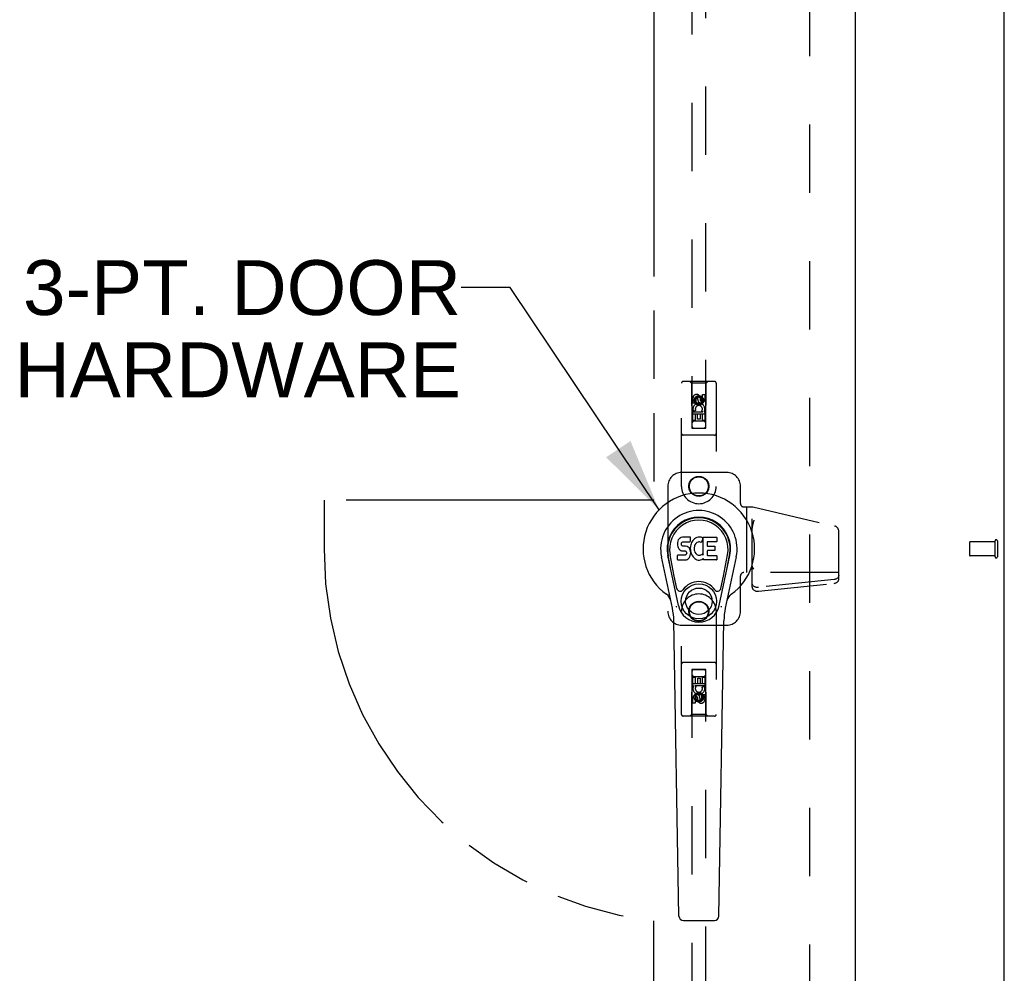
# Model space of a CAD drawing. Header units: inches. Extents: x 0 to 224, y 0 to 145.
# Tile 54 of 62: x 115 to 133, y 47 to 64. Entities that reach past the tile are written whole.
import ezdxf

# ---------------------------------------------------------------- set-up
doc = ezdxf.new("R2010")
doc.units = ezdxf.units.IN
doc.header["$LTSCALE"] = 12.302632
doc.header["$MEASUREMENT"] = 0
doc.linetypes.add('HIDDEN', pattern=[0.2, 0.1, -0.1])
doc.linetypes.add('PHANTOM', pattern=[0.8, 0.45, -0.05, 0.1, -0.05, 0.1, -0.05])
doc.layers.get('0').update_dxf_attribs({"linetype": 'CONTINUOUS'})
for name, color, linetype in [('02___PRT_ALL_AXES', 7, 'CONTINUOUS'), ('AVAILABLE_DOOR_SPACES', 7, 'CONTINUOUS'), ('DEFAULT_2', 8, 'HIDDEN'), ('DIMENSIONS', 7, 'CONTINUOUS')]:
    doc.layers.add(name, color=color, linetype=linetype)
doc.styles.get("Standard").update_dxf_attribs({"font": 'arial.ttf'})
doc.dimstyles.get("Standard").update_dxf_attribs({"dimtxt": 1.118421, "dimasz": 1.315789, "dimexe": 0.09, "dimexo": 0.07, "dimgap": 0.09, "dimtad": 0, "dimtih": 1, "dimtoh": 1, "dimdec": 3, "dimzin": 4, "dimdsep": 46, "dimtxsty": 'Standard', "dimblk": '_FILLED', "dimblk1": '_FILLED', "dimblk2": '_FILLED', "dimcen": 0.09, "dimadec": 3, "dimazin": 1, "dimtp": 0.001, "dimtm": 0.001, "dimtfac": 1, "dimtdec": 3, "dimtofl": 0, "dimtmove": 0, "dimatfit": 3, "dimldrblk": '_FILLED', "dimfxl": 0, "dimtolj": 1, "dimtzin": 4, "dimarcsym": 0})

# ---------------------------------------------------------------- blocks, each defined once
blk = doc.blocks.new('_FILLED')
at = {"color": 0, "linetype": 'ByBlock'}
blk.add_solid([(0, 0), (-1, 0.2), (-1, -0.2)], dxfattribs=at)

msp = doc.modelspace()

# ---------------------------------------------------------------- linework, layer by layer
at = {"color": 3, "linetype": 'Continuous'}
msp.add_line((130.2918, 85.7297), (130.2918, 23.4377), dxfattribs=at)
at = {"color": 7, "linetype": 'Continuous'}
for p, q in [((132.9793, 16.7087), (132.9793, 64.6467)), ((127.1628, 54.7878), (127.1412, 54.7781)), ((127.1862, 54.7951), (127.1628, 54.7878)), ((127.3257, 54.7951), (127.1862, 54.7951)), ((127.3274, 54.7523), (127.3257, 54.7951)), ((127.442, 54.7866), (127.4216, 54.7777)), ((127.4638, 54.7915), (127.442, 54.7866)), ((127.486, 54.7937), (127.4638, 54.7915)), ((127.5085, 54.7933), (127.486, 54.7937)), ((127.5196, 54.7916), (127.5085, 54.7933)), ((127.5301, 54.7882), (127.5196, 54.7916)), ((127.5488, 54.7761), (127.5301, 54.7882)), ((127.559, 54.7931), (127.7958, 54.7931)), ((127.559, 54.4679), (127.559, 54.7931)), ((127.8003, 54.7886), (127.8003, 54.7142)), ((127.0949, 54.698), (127.0932, 54.6743)), ((127.0932, 54.6743), (127.0939, 54.6504)), ((127.0939, 54.6504), (127.0979, 54.6269)), ((127.1001, 54.7214), (127.0949, 54.698)), ((127.0979, 54.6269), (127.1062, 54.6047)), ((127.1093, 54.7439), (127.1001, 54.7214)), ((127.123, 54.7635), (127.1093, 54.7439)), ((127.1316, 54.7715), (127.123, 54.7635)), ((127.1412, 54.7781), (127.1316, 54.7715)), ((127.1642, 54.6626), (127.1649, 54.6777)), ((127.1649, 54.655), (127.1642, 54.6626)), ((127.1649, 54.6777), (127.1669, 54.6927)), ((127.1672, 54.648), (127.1649, 54.655)), ((127.1669, 54.6927), (127.1701, 54.6994)), ((127.1717, 54.6419), (127.1672, 54.648)), ((127.1701, 54.6994), (127.1758, 54.7042)), ((127.1779, 54.6375), (127.1717, 54.6419)), ((127.1758, 54.7042), (127.1901, 54.7087)), ((127.1923, 54.6335), (127.1779, 54.6375)), ((127.1901, 54.7087), (127.205, 54.7098)), ((127.2163, 54.6343), (127.1923, 54.6335)), ((127.205, 54.7098), (127.3179, 54.7098)), ((127.2402, 54.633), (127.2163, 54.6343)), ((127.2637, 54.6279), (127.2402, 54.633)), ((127.2747, 54.6231), (127.2637, 54.6279)), ((127.2845, 54.6162), (127.2747, 54.6231)), ((127.3017, 54.5994), (127.2845, 54.6162)), ((127.3179, 54.7098), (127.3235, 54.7103)), ((127.3235, 54.7103), (127.3253, 54.7157)), ((127.3253, 54.7157), (127.3265, 54.7285)), ((127.3299, 54.6311), (127.3253, 54.5867)), ((127.3265, 54.7285), (127.3274, 54.7523)), ((127.334, 54.653), (127.3299, 54.6311)), ((127.3401, 54.6745), (127.334, 54.653)), ((127.3486, 54.6951), (127.3401, 54.6745)), ((127.3595, 54.7146), (127.3486, 54.6951)), ((127.3724, 54.7328), (127.3595, 54.7146)), ((127.3871, 54.7495), (127.3724, 54.7328)), ((127.4034, 54.7648), (127.3871, 54.7495)), ((127.3987, 54.6292), (127.3954, 54.6024)), ((127.4025, 54.6418), (127.3987, 54.6292)), ((127.4083, 54.6537), (127.4025, 54.6418)), ((127.4216, 54.7777), (127.4034, 54.7648)), ((127.4224, 54.6768), (127.4083, 54.6537)), ((127.4307, 54.6872), (127.4224, 54.6768)), ((127.4414, 54.6947), (127.4307, 54.6872)), ((127.4664, 54.7052), (127.4414, 54.6947)), ((127.4792, 54.7085), (127.4664, 54.7052)), ((127.4925, 54.7083), (127.4792, 54.7085)), ((127.5056, 54.7052), (127.4925, 54.7083)), ((127.5181, 54.7003), (127.5056, 54.7052)), ((127.5502, 54.771), (127.5241, 54.7028)), ((127.6291, 54.7053), (127.6291, 54.6378)), ((127.7958, 54.7097), (127.6336, 54.7097)), ((127.6336, 54.6334), (127.7649, 54.6334)), ((127.7694, 54.6289), (127.7694, 54.5558)), ((127.0027, 53.5141), (126.8054, 54.4401)), ((127.1135, 53.5613), (126.9209, 54.4647)), ((126.9692, 54.2384), (126.9248, 54.4656)), ((127.0367, 54.0916), (126.9621, 54.4728)), ((127.0957, 54.3885), (127.0957, 54.4634)), ((127.1594, 54.4684), (127.1001, 54.4679)), ((127.1062, 54.6047), (127.119, 54.5845)), ((127.119, 54.5845), (127.1354, 54.5672)), ((127.1354, 54.5672), (127.1552, 54.5541)), ((127.1552, 54.5541), (127.1664, 54.5499)), ((127.2203, 54.4687), (127.1594, 54.4684)), ((127.1664, 54.5499), (127.178, 54.5479)), ((127.178, 54.5479), (127.2255, 54.5474)), ((127.2354, 54.4699), (127.2203, 54.4687)), ((127.2255, 54.5474), (127.2331, 54.5467)), ((127.2331, 54.5467), (127.2401, 54.5443)), ((127.2418, 54.4733), (127.2354, 54.4699)), ((127.2401, 54.5443), (127.2461, 54.5397)), ((127.2474, 54.4786), (127.2418, 54.4733)), ((127.2461, 54.5397), (127.251, 54.5338)), ((127.2567, 54.4906), (127.2474, 54.4786)), ((127.251, 54.5338), (127.2575, 54.5202)), ((127.2592, 54.4975), (127.2567, 54.4906)), ((127.2575, 54.5202), (127.26, 54.5051)), ((127.26, 54.5051), (127.2592, 54.4975)), ((127.3148, 54.5794), (127.3017, 54.5994)), ((127.3112, 54.4299), (127.3165, 54.4407)), ((127.3243, 54.5572), (127.3148, 54.5794)), ((127.3165, 54.4407), (127.3251, 54.4631)), ((127.3305, 54.5341), (127.3243, 54.5572)), ((127.3251, 54.4631), (127.3314, 54.4863)), ((127.3253, 54.5867), (127.3262, 54.5645)), ((127.3262, 54.5645), (127.3294, 54.5424)), ((127.3294, 54.5424), (127.3339, 54.5206)), ((127.333, 54.5102), (127.3305, 54.5341)), ((127.3314, 54.4863), (127.333, 54.5102)), ((127.3339, 54.5206), (127.341, 54.4995)), ((127.341, 54.4995), (127.3623, 54.4602)), ((127.3623, 54.4602), (127.3749, 54.4418)), ((127.3749, 54.4418), (127.3895, 54.4252)), ((127.3954, 54.6024), (127.3947, 54.5755)), ((127.3947, 54.5755), (127.396, 54.5623)), ((127.396, 54.5623), (127.3991, 54.5495)), ((127.3991, 54.5495), (127.4093, 54.5246)), ((127.4093, 54.5246), (127.4226, 54.5015)), ((127.4226, 54.5015), (127.4314, 54.4915)), ((127.4314, 54.4915), (127.4415, 54.4826)), ((127.4415, 54.4826), (127.4526, 54.4752)), ((127.4526, 54.4752), (127.465, 54.4704)), ((127.465, 54.4704), (127.4782, 54.468)), ((127.4782, 54.468), (127.4916, 54.4675)), ((127.4916, 54.4675), (127.5047, 54.4695)), ((127.5047, 54.4695), (127.5175, 54.4736)), ((127.5175, 54.4736), (127.5297, 54.479)), ((127.5297, 54.479), (127.5407, 54.4865)), ((127.5472, 54.4854), (127.559, 54.4679)), ((127.6304, 54.5468), (127.6304, 54.4693)), ((127.7649, 54.5513), (127.6349, 54.5513)), ((127.6349, 54.4648), (127.7965, 54.4648)), ((127.8009, 54.4603), (127.8009, 54.3882)), ((127.8451, 53.5613), (128.0376, 54.4647)), ((127.9218, 54.0916), (127.9964, 54.4728)), ((128.1531, 54.4401), (127.9558, 53.5141)), ((127.9894, 54.2384), (128.0337, 54.4656)), ((127.1005, 54.3837), (127.2445, 54.3837)), ((127.2445, 54.3837), (127.2565, 54.3853)), ((127.2565, 54.3853), (127.2676, 54.3893)), ((127.2676, 54.3893), (127.2875, 54.4031)), ((127.2875, 54.4031), (127.3044, 54.42)), ((127.3044, 54.42), (127.3112, 54.4299)), ((127.3895, 54.4252), (127.4061, 54.4101)), ((127.4061, 54.4101), (127.4237, 54.3964)), ((127.4237, 54.3964), (127.4335, 54.3913)), ((127.4335, 54.3913), (127.444, 54.3876)), ((127.444, 54.3876), (127.4658, 54.382)), ((127.4658, 54.382), (127.4878, 54.3795)), ((127.4878, 54.3795), (127.5099, 54.3826)), ((127.5099, 54.3826), (127.5312, 54.3894)), ((127.5312, 54.3894), (127.5502, 54.401)), ((127.5502, 54.401), (127.5504, 54.4011)), ((127.5609, 54.4011), (127.5504, 54.4011)), ((127.5609, 54.3882), (127.5609, 54.4011)), ((127.7965, 54.3837), (127.5654, 54.3837)), ((127.0846, 53.8665), (127.0367, 54.0916)), ((127.8739, 53.8665), (127.9218, 54.0916)), ((127.1214, 47.9682), (127.0285, 53.2886)), ((127.8372, 47.9682), (127.93, 53.2886)), ((127.2001, 47.8908), (127.7584, 47.8908))]:
    msp.add_line(p, q, dxfattribs=at)
for points in [[(127.081, 53.5308), (127.0793, 53.5363), (127.0777, 53.5419), (127.0762, 53.5474), (127.075, 53.5531)], [(127.8836, 53.5531), (127.8823, 53.5474), (127.8809, 53.5419), (127.8793, 53.5363), (127.8775, 53.5308)]]:
    msp.add_lwpolyline(points, dxfattribs=at)
for radius in [0.3169, 0.2382]:
    msp.add_circle((127.4793, 53.6392), radius, dxfattribs=at)
for centre, radius, start, end in [((127.4793, 54.5837), 1.0039, 305.50661, 234.49339), ((127.4793, 54.5837), 0.689, 347.97034, 192.02966), ((127.4793, 54.5837), 0.5709, 347.97034, 192.02966), ((127.4793, 54.5739), 0.5269, 348.94024, 191.0594), ((127.7958, 54.7886), 0.00448, 0, 90), ((127.5199, 54.7044), 0.00448, 246.1578, 339.00164), ((127.5461, 54.7726), 0.00448, 339.00164, 51.87288), ((127.6336, 54.7053), 0.00448, 90, 180), ((127.6336, 54.6378), 0.00448, 180, 270), ((127.7649, 54.6289), 0.00448, 0, 90), ((127.7958, 54.7142), 0.00448, 270, 360), ((127.1001, 54.4634), 0.00448, 90, 180.01188), ((127.5434, 54.4829), 0.00448, 34.0893, 127.3444), ((127.6349, 54.5468), 0.00448, 90, 180), ((127.6349, 54.4693), 0.00448, 180, 270), ((127.7649, 54.5558), 0.00448, 270, 360), ((127.7965, 54.4603), 0.00448, 0, 90), ((127.1005, 54.3885), 0.00483, 180, 270), ((127.5654, 54.3882), 0.00448, 180, 270), ((127.7965, 54.3882), 0.00448, 270, 360), ((127.4793, 53.6392), 0.3543, 35.42367, 144.57633), ((126.7818, 53.6062), 0.1969, 12.02966, 54.49339), ((127.1424, 53.8788), 0.0591, 192.02966, 324.57633), ((127.8161, 53.8788), 0.0591, 215.42367, 347.97034), ((128.1767, 53.6062), 0.1969, 125.50661, 167.97034), ((127.4793, 53.6392), 0.374, 192.02966, 347.97034), ((125.8476, 53.268), 1.1811, 1, 12.02966), ((129.1109, 53.268), 1.1811, 167.97034, 179), ((127.2001, 47.9695), 0.0787, 181, 270), ((127.7584, 47.9695), 0.0787, 270, 359)]:
    msp.add_arc(centre, radius, start, end, dxfattribs=at)
msp.add_ellipse((127.4793, 54.5738), major_axis=(0, 0.565), ratio=0.9998476, start_param=-1.7636498, end_param=1.7636498, dxfattribs=at)
at = {"layer": '02___PRT_ALL_AXES', "color": 8, "linetype": 'HIDDEN'}
for p, q in [((127.3726, 57.2065), (127.3726, 57.2989)), ((127.4151, 57.2989), (127.4151, 57.2065)), ((127.4589, 57.2703), (127.4589, 57.2989)), ((127.4999, 57.3127), (127.4999, 57.2664)), ((127.5434, 57.3628), (127.5858, 57.3628)), ((127.5434, 57.2703), (127.5434, 57.3628)), ((127.5858, 57.3628), (127.5858, 57.2703)), ((127.4151, 57.2065), (127.3726, 57.2065)), ((127.3726, 57.0502), (127.5502, 57.0502)), ((127.3726, 56.8941), (127.3726, 57.0502)), ((127.4207, 57.0746), (127.3816, 57.0577)), ((127.4575, 57.0076), (127.4151, 57.0076)), ((127.4151, 57.0076), (127.4151, 56.8941)), ((127.4575, 56.9154), (127.4575, 57.0076)), ((127.4999, 56.9154), (127.4575, 56.9154)), ((127.5434, 57.0076), (127.4999, 57.0076)), ((127.4999, 57.0076), (127.4999, 56.9154)), ((127.5502, 57.0502), (127.5317, 57.0632)), ((127.5434, 56.8941), (127.5434, 57.0076)), ((127.5753, 57.0537), (127.5736, 57.0502)), ((127.5736, 57.0502), (127.5858, 57.0502)), ((127.5858, 57.0502), (127.5858, 56.8941)), ((127.4151, 56.8941), (127.3726, 56.8941)), ((127.5858, 56.8941), (127.5434, 56.8941)), ((132.8113, 54.7077), (132.3643, 54.7077)), ((132.8113, 54.7077), (132.8113, 54.4597)), ((132.8113, 54.4597), (132.3643, 54.4597)), ((127.3727, 52.2734), (127.4151, 52.2734)), ((127.3727, 52.1172), (127.3727, 52.2734)), ((127.4151, 52.2734), (127.4151, 52.1598)), ((127.4151, 52.1598), (127.4586, 52.1598)), ((127.4586, 52.252), (127.501, 52.252)), ((127.4586, 52.1598), (127.4586, 52.252)), ((127.501, 52.252), (127.501, 52.1598)), ((127.501, 52.1598), (127.5435, 52.1598)), ((127.5435, 52.2734), (127.5859, 52.2734)), ((127.5435, 52.1598), (127.5435, 52.2734)), ((127.5859, 52.2734), (127.5859, 52.1172)), ((127.385, 52.1172), (127.3727, 52.1172)), ((127.3832, 52.1137), (127.385, 52.1172)), ((127.5859, 52.1172), (127.4083, 52.1172)), ((127.4083, 52.1172), (127.4269, 52.1042)), ((127.5378, 52.0928), (127.5769, 52.1098)), ((127.5435, 51.961), (127.5859, 51.961)), ((127.5435, 51.8685), (127.5435, 51.961)), ((127.5859, 51.961), (127.5859, 51.8685)), ((127.3727, 51.8047), (127.3727, 51.8971)), ((127.4151, 51.8047), (127.3727, 51.8047)), ((127.4151, 51.8971), (127.4151, 51.8047)), ((127.4586, 51.8547), (127.4586, 51.901)), ((127.4996, 51.8971), (127.4996, 51.8686))]:
    msp.add_line(p, q, dxfattribs=at)
for centre, radius in [((127.4793, 57.2562), 0.085), ((127.479, 55.7084), 0.1715), ((127.479, 53.4584), 0.1715), ((127.4793, 51.9112), 0.085)]:
    msp.add_circle(centre, radius, dxfattribs=at)
for centre, radius, start, end in [((127.437, 57.299), 0.0644, 12.29948, 180.07752), ((127.437, 57.2989), 0.0219, 359.90115, 180), ((127.5224, 57.2703), 0.0635, 180, 360), ((127.5215, 57.2703), 0.0219, 190.307, 360), ((127.4794, 57.1), 0.1065, 334.26362, 203.40274), ((127.4794, 57.1), 0.0639, 324.88948, 203.40261), ((127.4791, 52.0675), 0.1065, 154.26362, 23.40274), ((127.4361, 51.8971), 0.0635, 0, 180), ((127.4791, 52.0675), 0.0639, 144.88948, 23.40261), ((127.4371, 51.8971), 0.0219, 10.307, 180), ((127.5215, 51.8684), 0.0644, 192.29948, 0.07752), ((127.5215, 51.8685), 0.0219, 179.90115, 360)]:
    msp.add_arc(centre, radius, start, end, dxfattribs=at)
at = {"layer": 'AVAILABLE_DOOR_SPACES', "color": 4, "linetype": 'PHANTOM'}
for p, q in [((126.6668, 84.7087), (126.6668, 55.4587)), ((126.6668, 55.4587), (120.7293, 55.4587)), ((120.7293, 55.4587), (120.7293, 54.5837)), ((126.6668, 24.4587), (126.6668, 47.8828))]:
    msp.add_line(p, q, dxfattribs=at)
msp.add_arc((127.4793, 54.5837), 6.75, 180, 263.08652, dxfattribs=at)
at = {"layer": 'DEFAULT_2', "color": 8, "linetype": 'HIDDEN'}
for p, q in [((129.4793, 24.0837), (129.4793, 85.0837)), ((127.3543, 84.7562), (127.3543, 56.7544)), ((127.6043, 56.7544), (127.6043, 84.7562)), ((127.1668, 55.7087), (127.1668, 57.5662)), ((127.7618, 57.5962), (127.1968, 57.5962)), ((127.3493, 57.5662), (127.3193, 57.5962)), ((127.6093, 57.5662), (127.3493, 57.5662)), ((127.3493, 57.5662), (127.3528, 56.7562)), ((127.6058, 56.7562), (127.6093, 57.5662)), ((127.6093, 57.5662), (127.6393, 57.5962)), ((127.7918, 57.5662), (127.7918, 55.7087)), ((127.4793, 57.3281), (127.4168, 57.292)), ((127.4168, 57.292), (127.4268, 57.2862)), ((127.4168, 57.292), (127.4168, 57.2198)), ((127.4793, 57.3165), (127.4268, 57.2862)), ((127.4268, 57.2862), (127.4268, 57.2256)), ((127.5418, 57.292), (127.4793, 57.3281)), ((127.4793, 57.3281), (127.4793, 57.3165)), ((127.5318, 57.2862), (127.4793, 57.3165)), ((127.5418, 57.292), (127.5318, 57.2862)), ((127.5318, 57.2256), (127.5318, 57.2862)), ((127.5418, 57.2198), (127.5418, 57.292)), ((127.4168, 57.2198), (127.4268, 57.2256)), ((127.4168, 57.2198), (127.4793, 57.1837)), ((127.4268, 57.2256), (127.4793, 57.1953)), ((127.4793, 57.1953), (127.5318, 57.2256)), ((127.4793, 57.1837), (127.5418, 57.2198)), ((127.4793, 57.1837), (127.4793, 57.1953)), ((127.5418, 57.2198), (127.5318, 57.2256)), ((127.6068, 57.0062), (127.3517, 57.0062)), ((127.3528, 56.7562), (127.6058, 56.7562)), ((127.3543, 56.7575), (127.6043, 56.7575)), ((127.3543, 56.7544), (127.6043, 56.7544)), ((127.5643, 56.8812), (127.3943, 56.8812)), ((127.7618, 56.6312), (127.1968, 56.6312)), ((127.979, 55.9584), (127.169, 55.9584)), ((126.919, 55.7084), (126.919, 53.4584)), ((128.229, 55.3984), (128.229, 55.7084)), ((128.289, 55.3384), (128.449, 55.3384)), ((128.336, 55.3384), (128.336, 54.1564)), ((128.44, 53.8927), (128.44, 55.3384)), ((128.449, 55.3384), (129.9216, 54.9964)), ((129.999, 54.0352), (129.999, 54.899)), ((132.3543, 54.6977), (132.3543, 54.4697)), ((132.8113, 54.7257), (132.8113, 54.4417)), ((132.8543, 54.7257), (132.8543, 54.4417)), ((128.229, 53.4584), (128.229, 54.0964)), ((129.999, 54.1564), (128.289, 54.1564)), ((128.47, 54.2259), (128.44, 54.2259)), ((129.913, 54.0311), (128.554, 53.8886)), ((128.554, 53.8191), (129.913, 53.9616)), ((127.1668, 51.6012), (127.1668, 53.4587)), ((127.7918, 53.4587), (127.7918, 51.6012)), ((127.169, 53.2084), (127.979, 53.2084)), ((127.7618, 52.5362), (127.1968, 52.5362)), ((127.3528, 52.4112), (127.3493, 51.6012)), ((127.3528, 52.4112), (127.6058, 52.4112)), ((127.6043, 52.413), (127.3543, 52.413)), ((127.3543, 52.413), (127.3543, 24.4112)), ((127.6043, 52.4099), (127.3543, 52.4099)), ((127.6043, 24.4112), (127.6043, 52.413)), ((127.6093, 51.6012), (127.6058, 52.4112)), ((127.3517, 52.1612), (127.6068, 52.1612)), ((127.3943, 52.2862), (127.5643, 52.2862)), ((127.4793, 51.9837), (127.4168, 51.9476)), ((127.4793, 51.9721), (127.4268, 51.9418)), ((127.5418, 51.9476), (127.4793, 51.9837)), ((127.4793, 51.9837), (127.4793, 51.9721)), ((127.5318, 51.9418), (127.4793, 51.9721)), ((127.4168, 51.9476), (127.4268, 51.9418)), ((127.4168, 51.9476), (127.4168, 51.8754)), ((127.4168, 51.8754), (127.4268, 51.8812)), ((127.4168, 51.8754), (127.4793, 51.8394)), ((127.4268, 51.9418), (127.4268, 51.8812)), ((127.4268, 51.8812), (127.4793, 51.8509)), ((127.4793, 51.8509), (127.5318, 51.8812)), ((127.4793, 51.8394), (127.5418, 51.8754)), ((127.4793, 51.8394), (127.4793, 51.8509)), ((127.5418, 51.9476), (127.5318, 51.9418)), ((127.5318, 51.8812), (127.5318, 51.9418)), ((127.5418, 51.8754), (127.5318, 51.8812)), ((127.5418, 51.8754), (127.5418, 51.9476)), ((127.3493, 51.6012), (127.3193, 51.5712)), ((127.6093, 51.6012), (127.3493, 51.6012)), ((127.6093, 51.6012), (127.6393, 51.5712)), ((127.7618, 51.5712), (127.1968, 51.5712))]:
    msp.add_line(p, q, dxfattribs=at)
for points in [[(128.47, 55.0975), (128.4673, 55.0889), (128.4648, 55.0803), (128.4622, 55.0718), (128.4597, 55.0633), (128.4573, 55.0548), (128.4549, 55.0463), (128.4526, 55.0377), (128.4504, 55.0291), (128.4484, 55.0203), (128.4465, 55.0114), (128.4447, 55.0023), (128.4432, 54.9932), (128.4419, 54.984), (128.4409, 54.9746), (128.4402, 54.9652), (128.44, 54.9557)], [(129.999, 54.1047), (129.9983, 54.0958), (129.9961, 54.0872), (129.9926, 54.0787), (129.9878, 54.0706), (129.9817, 54.063), (129.9745, 54.056), (129.9661, 54.0497), (129.9568, 54.0441), (129.9467, 54.0394), (129.9359, 54.0357), (129.9247, 54.0329), (129.913, 54.0311)], [(128.554, 53.8886), (128.5417, 53.8879), (128.5296, 53.8883), (128.5175, 53.8898), (128.5058, 53.8924), (128.4946, 53.896), (128.4841, 53.9006), (128.4744, 53.9061), (128.4657, 53.9125), (128.4581, 53.9196), (128.4517, 53.9273), (128.4466, 53.9356), (128.443, 53.9442), (128.4407, 53.9531), (128.44, 53.9622)], [(129.913, 53.9616), (129.9247, 53.9634), (129.9359, 53.9662), (129.9467, 53.9699), (129.9568, 53.9746), (129.9661, 53.9801), (129.9745, 53.9865), (129.9817, 53.9935), (129.9878, 54.0011), (129.9926, 54.0092), (129.9961, 54.0177), (129.9983, 54.0263), (129.999, 54.0352)], [(128.44, 53.8927), (128.4407, 53.8836), (128.443, 53.8747), (128.4466, 53.8661), (128.4517, 53.8578), (128.4581, 53.8501), (128.4657, 53.843), (128.4744, 53.8366), (128.4841, 53.8311), (128.4946, 53.8265), (128.5058, 53.8228), (128.5175, 53.8203), (128.5296, 53.8188), (128.5417, 53.8184), (128.554, 53.8191)]]:
    msp.add_lwpolyline(points, dxfattribs=at)
for centre, radius in [((127.4793, 57.2562), 0.0845), ((127.4793, 55.7087), 0.18), ((127.4793, 53.4587), 0.18), ((127.4793, 51.9112), 0.0845)]:
    msp.add_circle(centre, radius, dxfattribs=at)
for centre, radius, start, end in [((127.1968, 57.5662), 0.03, 90, 180), ((127.7618, 57.5662), 0.03, 0, 90), ((127.3943, 56.8412), 0.04, 90, 180), ((127.3943, 56.7962), 0.04, 180, 270), ((127.5643, 56.8412), 0.04, 0, 90), ((127.5643, 56.7962), 0.04, 270, 360), ((127.1968, 56.6612), 0.03, 180, 270), ((127.7618, 56.6612), 0.03, 270, 360), ((127.169, 55.7084), 0.25, 90, 180), ((127.979, 55.7084), 0.25, 0, 90), ((127.4793, 55.7087), 0.3125, 180, 360), ((128.289, 55.3984), 0.06, 180, 270), ((129.899, 54.899), 0.1, 0, 76.92442), ((132.3643, 54.6977), 0.01, 90, 180), ((132.8328, 54.7257), 0.0215, 0, 180), ((132.3643, 54.4697), 0.01, 180, 270), ((132.8328, 54.4417), 0.0215, 180, 360), ((128.289, 54.0964), 0.06, 90, 180), ((127.4793, 53.4587), 0.3125, 0, 180), ((127.169, 53.4584), 0.25, 180, 270), ((127.979, 53.4584), 0.25, 270, 360), ((127.1968, 52.5062), 0.03, 90, 180), ((127.7618, 52.5062), 0.03, 0, 90), ((127.3943, 52.3712), 0.04, 90, 180), ((127.3943, 52.3262), 0.04, 180, 270), ((127.5643, 52.3712), 0.04, 0, 90), ((127.5643, 52.3262), 0.04, 270, 360), ((127.1968, 51.6012), 0.03, 180, 270), ((127.7618, 51.6012), 0.03, 270, 360)]:
    msp.add_arc(centre, radius, start, end, dxfattribs=at)
msp.add_ellipse((128.47, 54.2708), major_axis=(0, -0.0448), ratio=0.6691306, start_param=-1.5707963, end_param=0, dxfattribs=at)

# ---------------------------------------------------------------- texts
at = {"layer": 'DIMENSIONS', "color": 2, "linetype": 'Continuous', "insert": (123.1973, 59.7806), "char_height": 0.98684, "width": 8.026805, "attachment_point": 3, "line_spacing_factor": 0.9}
msp.add_mtext('3-PT. DOOR\\PHARDWARE', dxfattribs=at)

# ---------------------------------------------------------------- leaders
at = {"layer": 'DIMENSIONS', "color": 2, "linetype": 'Continuous', "annotation_type": 0, "has_hookline": 1, "hookline_direction": 1, "text_width": 7.8577}
msp.add_leader([(126.7622, 55.2863), (124.0785, 59.2872), (123.1973, 59.2872)], dimstyle='Standard', override={"dimtad": 0}, dxfattribs=at)

doc.saveas('drawing.dxf')
